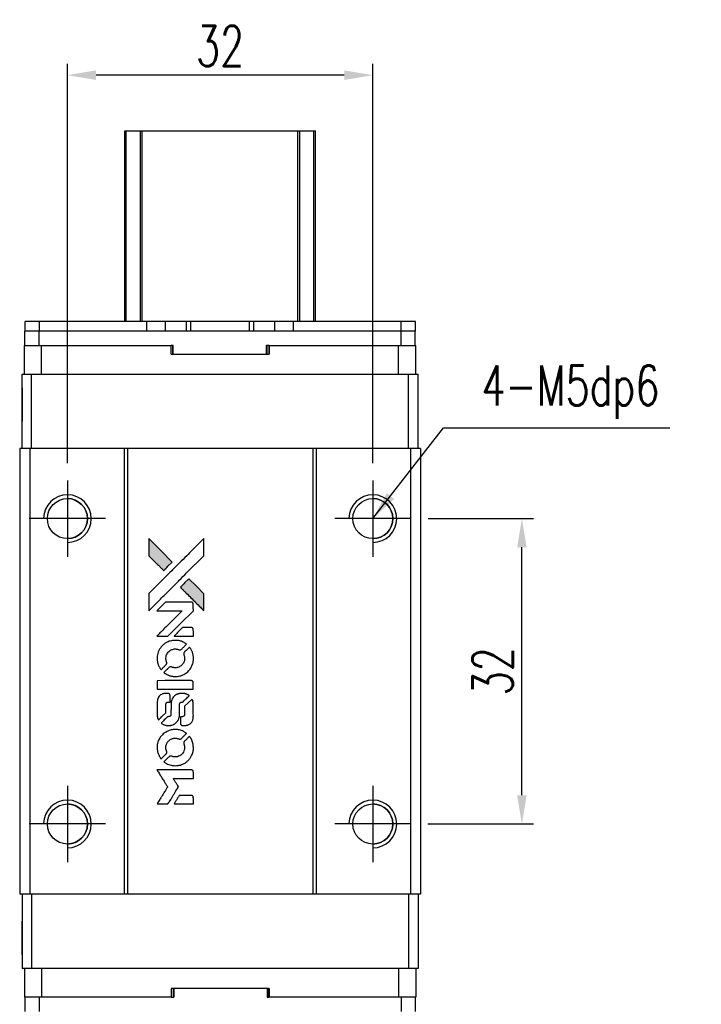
# Model space of a CAD drawing. Header units: millimetres. Extents: x 19 to 283, y -119 to 103.
# Tile 2 of 3: x 38 to 109, y 0 to 103. Entities that reach past the tile are written whole.
import ezdxf

# ---------------------------------------------------------------- set-up
doc = ezdxf.new("R2010")
doc.units = ezdxf.units.MM
doc.header["$LTSCALE"] = 0.15
doc.layers.get('0').update_dxf_attribs({"linetype": 'CONTINUOUS'})
doc.layers.get('Defpoints').update_dxf_attribs({"linetype": 'CONTINUOUS'})
doc.layers.add('DIM', color=4, linetype='CONTINUOUS')
doc.styles.add('DIM-7', font='SIMPLEX.shx', dxfattribs={"width": 0.7, "bigfont": 'chineset.shx'})
doc.dimstyles.new('CNS', dxfattribs={"dimtxt": 3.5, "dimasz": 2.5, "dimexe": 1, "dimexo": 1.5, "dimgap": 0.09, "dimtad": 0, "dimdsep": 46, "dimtxsty": 'DIM-7', "dimcen": 0.09, "dimclrd": 4, "dimclre": 4, "dimclrt": 4, "dimadec": 0, "dimazin": 0, "dimtfac": 1, "dimtix": 1, "dimtmove": 2, "dimatfit": 3, "dimfxl": 1, "dimtvp": 0.971429, "dimtolj": 1, "dimarcsym": 0})

# ---------------------------------------------------------------- blocks, each defined once
blk = doc.blocks.new('A$C205f83d0')
at = {"linetype": 'Continuous'}
h = blk.add_hatch(color=256, dxfattribs=at)
h.dxf.hatch_style = 1
h.paths.add_polyline_path([(0, 27.81), (0, 26.91), (0, 26.01), (0.78, 25.24, 0.000288), (1.08, 24.94, 0.000479), (1.33, 24.69, 0.000013), (1.56, 24.47, 0.197177), (1.56, 24.46, 0.197497), (1.57, 24.47, 0.00004), (1.7, 24.6, 0.000834), (1.84, 24.74, 0.000506), (2.01, 24.91), (2.46, 25.35), (1.23, 26.58)])
h.paths.add_polyline_path([(4.21, 23.6), (3.76, 23.16, 0.000476), (3.59, 22.98, 0.000789), (3.45, 22.84, 0.000035), (3.32, 22.71, 0.19758), (3.31, 22.71, 0.198396), (3.32, 22.7, 0.000019), (3.49, 22.52, 0.000582), (3.69, 22.33, 0.000351), (3.92, 22.1, 0.000108), (4.91, 21.11, 0.000692), (5.41, 20.61, 0.000077), (5.76, 20.27, 0.197527), (5.77, 20.27, 0.410181), (5.78, 20.27, 0.000493), (5.78, 20.46, 0.002424), (5.78, 20.71, 0.000529), (5.78, 21.15), (5.78, 22.03), (4.99, 22.82)])
for points in [[(0.78, 25.24, 0.000288), (1.08, 24.94, 0.000479), (1.33, 24.69, 0.000013), (1.56, 24.47, 0.197177), (1.56, 24.46, 0.197497), (1.57, 24.47, 0.00004), (1.7, 24.6, 0.000836), (1.84, 24.74, 0.000505), (2.01, 24.91), (2.46, 25.35), (1.23, 26.58), (0, 27.81), (0, 26.91), (0, 26.01)], [(1.08, 21.32, -0.000056), (1.62, 21.86, -0.000021), (2.38, 22.61, -0.000021), (3.2, 23.44, -0.000025), (3.97, 24.21), (5.78, 26.01), (5.78, 26.91), (5.78, 27.8), (4.56, 26.59, 0.000274), (3.98, 26.01, 0.000123), (3.21, 25.25, 0.000121), (2.4, 24.44, 0.000165), (1.67, 23.72), (0, 22.04), (0, 21.14), (0, 20.24)], [(3.92, 22.1, 0.000108), (4.91, 21.11, 0.000692), (5.41, 20.61, 0.000077), (5.76, 20.27, 0.197527), (5.77, 20.27, 0.410182), (5.78, 20.27, 0.000493), (5.78, 20.46, 0.002424), (5.78, 20.71, 0.000529), (5.78, 21.15), (5.78, 22.03), (4.99, 22.82), (4.21, 23.6), (3.76, 23.16, 0.000476), (3.59, 22.98, 0.000789), (3.45, 22.84, 0.000035), (3.32, 22.71, 0.19758), (3.31, 22.71, 0.198396), (3.32, 22.7, 0.000019), (3.49, 22.52, 0.000582), (3.69, 22.33, 0.000351)], [(1.43, 17.59), (2.01, 17.59), (3.34, 18.92), (4.67, 20.25), (4.66, 20.62, 0.0008), (4.66, 20.86, 0.010795), (4.66, 20.95, 0.030495), (4.66, 21, 0.080372), (4.64, 21.03, 0.03816), (4.62, 21.06, 0.041799), (4.6, 21.09, 0.042486), (4.57, 21.11, 0.042078), (4.54, 21.13, 0.099276), (4.49, 21.14, 0.003302), (4.31, 21.14, 0.002586), (3.99, 21.14, 0.000204), (3.12, 21.14), (1.75, 21.14), (1.3, 20.7), (0.86, 20.25), (2.19, 20.25), (3.51, 20.24), (2.2, 18.94, 0.000253), (1.7, 18.44, 0.000412), (1.27, 18.01, 0.000041), (0.89, 17.63, 0.041338), (0.87, 17.61), (0.86, 17.59)], [(3.66, 17.59), (4.67, 17.59), (4.67, 17.96), (4.66, 18.34), (4.64, 18.38, 0.03146), (4.62, 18.4, 0.026444), (4.6, 18.42, 0.026444), (4.59, 18.44, 0.031457), (4.57, 18.45), (4.52, 18.48), (4.03, 18.48), (3.53, 18.48), (3.09, 18.04, 0.000745), (2.93, 17.87, 0.001228), (2.79, 17.73, 0.000087), (2.66, 17.6, 0.195134), (2.66, 17.6, 0.412117), (2.66, 17.59, 0.000048), (2.96, 17.59, 0.00109), (3.28, 17.59, 0.000653)], [(0.89, 15.04, 0.023681), (0.91, 14.89, 0.022402), (0.95, 14.73, 0.021929), (1, 14.57, 0.020503), (1.07, 14.42, 0.013745), (1.12, 14.33, 0.009767), (1.17, 14.23, 0.009658), (1.23, 14.15, 0.027804), (1.27, 14.09), (1.29, 14.07), (1.57, 14.35, 0.002053), (1.7, 14.48, 0.006738), (1.79, 14.57, 0.007826), (1.85, 14.63, 0.063909), (1.87, 14.67, 0.061532), (1.89, 14.72, 0.068674), (1.89, 14.77, 0.052072), (1.88, 14.83, 0.019648), (1.86, 14.91, -0.018366), (1.82, 15.01, -0.0288), (1.81, 15.1, -0.029061), (1.8, 15.19, -0.019155), (1.8, 15.29, -0.053809), (1.83, 15.51, -0.058833), (1.91, 15.72, -0.058566), (2.03, 15.9, -0.052525), (2.2, 16.05, -0.044733), (2.34, 16.14, -0.040573), (2.5, 16.2, -0.041123), (2.67, 16.24, -0.04951), (2.83, 16.24, -0.017369), (2.9, 16.23, -0.024255), (2.97, 16.22, -0.023787), (3.03, 16.2, -0.015798), (3.11, 16.18, 0.010631), (3.15, 16.16, 0.033653), (3.19, 16.15, 0.037806), (3.22, 16.14, 0.016307), (3.26, 16.14, 0.068179), (3.34, 16.15, 0.095747), (3.4, 16.19, 0.033418), (3.49, 16.26, 0.002133), (3.72, 16.5, 0.001452), (3.85, 16.64, 0.012393), (3.91, 16.7, 0.020479), (3.94, 16.74, 0.344362), (3.94, 16.75, 0.074287), (3.91, 16.78, 0.005454), (3.81, 16.85, 0.008391), (3.7, 16.91, 0.017097), (3.61, 16.96, 0.027375), (3.43, 17.04, 0.02835), (3.25, 17.09, 0.027723), (3.05, 17.13, 0.023913), (2.85, 17.14, 0.027047), (2.6, 17.14, 0.031685), (2.37, 17.1, 0.032425), (2.14, 17.04, 0.031013), (1.93, 16.95, 0.037914), (1.67, 16.8, 0.040153), (1.45, 16.61, 0.039834), (1.26, 16.39, 0.036173), (1.09, 16.14, 0.040752), (0.98, 15.89, 0.035885), (0.91, 15.61, 0.035491), (0.88, 15.33, 0.037615)], [(1.66, 13.71, 0.018008), (1.74, 13.66, 0.009842), (1.84, 13.6, 0.009807), (1.95, 13.54, 0.015716), (2.05, 13.5, 0.048467), (2.39, 13.39, 0.045841), (2.74, 13.35, 0.046006), (3.1, 13.38, 0.049638), (3.44, 13.47, 0.064819), (3.89, 13.7, 0.06695), (4.25, 14.04, 0.066691), (4.51, 14.46, 0.063505), (4.66, 14.94, 0.03135), (4.67, 15.07, 0.010439), (4.67, 15.25, 0.010391), (4.67, 15.43, 0.032408), (4.66, 15.55, 0.015696), (4.63, 15.69, 0.018095), (4.59, 15.83, 0.018551), (4.54, 15.96, 0.018352), (4.49, 16.08, 0.015568), (4.44, 16.16, 0.009832), (4.39, 16.26, 0.009795), (4.33, 16.34, 0.023727), (4.29, 16.41), (4.27, 16.43), (3.99, 16.16, 0.001528), (3.83, 16, 0.010022), (3.76, 15.93, 0.019586), (3.71, 15.87, 0.061865), (3.69, 15.84, 0.055054), (3.67, 15.78, 0.061607), (3.67, 15.72, 0.048725), (3.68, 15.65, 0.020221), (3.7, 15.56, -0.017722), (3.73, 15.46, -0.02685), (3.75, 15.38, -0.02759), (3.76, 15.29, -0.020233), (3.75, 15.2, -0.04793), (3.73, 15.01, -0.048386), (3.67, 14.84, -0.047866), (3.57, 14.68, -0.044964), (3.45, 14.54, -0.04333), (3.3, 14.42, -0.050921), (3.14, 14.33, -0.051473), (2.97, 14.28, -0.0459), (2.78, 14.26, -0.019014), (2.7, 14.27, -0.024114), (2.61, 14.28, -0.025081), (2.53, 14.3, -0.023892), (2.46, 14.32, 0.008624), (2.4, 14.34, 0.026486), (2.35, 14.36, 0.035074), (2.32, 14.36, 0.02756), (2.28, 14.36, 0.087163), (2.22, 14.35, 0.073291), (2.16, 14.32, 0.028074), (2.07, 14.24, 0.002594), (1.87, 14.04), (1.59, 13.76)], [(2.77, 12.02), (4.66, 12.02), (4.66, 12.4), (4.66, 12.77), (4.64, 12.81, 0.071429), (4.61, 12.85, 0.054799), (4.58, 12.88, 0.053585), (4.53, 12.9, 0.060698), (4.49, 12.92, 0.033975), (4.41, 12.92, 0.000112), (3.44, 12.92, 0.000726), (2.5, 12.92, 0.001084), (1.68, 12.92), (0.88, 12.91), (0.88, 12.46), (0.88, 12.02)], [(0.88, 9.25, 0.018538), (0.89, 9.19, 0.010695), (0.9, 9.12, 0.01068), (0.92, 9.06, 0.017678), (0.93, 9, 0.013849), (0.96, 8.94, 0.011814), (0.99, 8.87, 0.004513), (1.01, 8.81, 0.290035), (1.02, 8.8, 0.196418), (1.03, 8.8, 0.000124), (1.14, 8.91, 0.001477), (1.26, 9.04, 0.000898), (1.41, 9.18), (1.79, 9.56), (1.79, 10.03, -0.001471), (1.79, 10.39, -0.028714), (1.8, 10.5, -0.097073), (1.82, 10.56, -0.084199), (1.86, 10.61, -0.042698), (1.9, 10.64, -0.053912), (1.93, 10.66, -0.051004), (1.97, 10.66, -0.032967), (2.02, 10.67, 0.00807), (2.04, 10.67, 0.003023), (2.08, 10.67, 0.002994), (2.11, 10.67, 0.003629), (2.15, 10.67), (2.23, 10.68), (2.23, 11.04, 0.001618), (2.23, 11.21, 0.005206), (2.23, 11.33, 0.00535), (2.22, 11.41, 0.060675), (2.22, 11.44, 0.048484), (2.21, 11.46, 0.02389), (2.2, 11.48, 0.022812), (2.18, 11.5, 0.02462), (2.17, 11.52, 0.061781), (2.12, 11.55, 0.080179), (2.07, 11.57, 0.048561), (2, 11.58, 0.010021), (1.87, 11.59, 0.016602), (1.71, 11.58, 0.031409), (1.57, 11.56, 0.036474), (1.45, 11.53, 0.03439), (1.34, 11.48, 0.065928), (1.16, 11.36, 0.069066), (1.02, 11.19, 0.065697), (0.93, 10.99, 0.051559), (0.88, 10.75, 0.020904), (0.88, 10.62, 0.000451), (0.88, 10, 0.000419), (0.88, 9.37, 0.022759)], [(1.37, 8.42, 0.023289), (1.46, 8.36, 0.026845), (1.55, 8.32, 0.026047), (1.65, 8.28, 0.019751), (1.76, 8.25, 0.013249), (1.83, 8.23, 0.025169), (1.88, 8.23, 0.016532), (1.94, 8.23, 0.002937), (2.06, 8.22, 0.003317), (2.17, 8.22, 0.011808), (2.23, 8.23, 0.01777), (2.29, 8.23, 0.021476), (2.33, 8.24, 0.04325), (2.53, 8.3, 0.045753), (2.72, 8.4, 0.04649), (2.88, 8.52, 0.047672), (3.01, 8.68, 0.025315), (3.05, 8.74, 0.015208), (3.1, 8.82, 0.01512), (3.14, 8.91, 0.022488), (3.16, 8.99, 0.027857), (3.2, 9.11, 0.034138), (3.21, 9.22, 0.014286), (3.22, 9.39, 0.00124), (3.22, 9.84, -0.00103), (3.22, 10.11, -0.002552), (3.22, 10.31, -0.001594), (3.22, 10.46, -0.047676), (3.23, 10.5, -0.085307), (3.25, 10.57, -0.097789), (3.3, 10.62, -0.085947), (3.37, 10.65, -0.051339), (3.45, 10.66, 0.014634), (3.48, 10.67, 0.015028), (3.51, 10.67, 0.014927), (3.54, 10.68, 0.059415), (3.55, 10.68, 0.070595), (3.59, 10.71, 0.00028), (3.9, 11.02, 0.000111), (4.23, 11.34, 0.200239), (4.23, 11.36, 0.268906), (4.23, 11.37, 0.001866), (4.15, 11.41, 0.007532), (4.08, 11.45, 0.017818), (4.02, 11.48, 0.013256), (3.95, 11.5, 0.011636), (3.89, 11.53, 0.011528), (3.82, 11.55, 0.012303), (3.75, 11.57, 0.0423), (3.64, 11.58, 0.013657), (3.48, 11.58, 0.013857), (3.32, 11.58, 0.037428), (3.2, 11.56, 0.014927), (3.13, 11.54, 0.0122), (3.05, 11.52, 0.012518), (2.97, 11.49, 0.023062), (2.91, 11.47, 0.065961), (2.7, 11.32, 0.06055), (2.52, 11.12, 0.059676), (2.4, 10.88, 0.060497), (2.33, 10.62, 0.025683), (2.33, 10.57, 0.001528), (2.33, 10.4, 0.002124), (2.33, 10.19, 0.001173), (2.33, 9.93, -0.000809), (2.32, 9.47, -0.017164), (2.32, 9.34, -0.063931), (2.3, 9.27, -0.108429), (2.27, 9.22, -0.052941), (2.24, 9.19, -0.063675), (2.2, 9.17, -0.050562), (2.15, 9.15, -0.020337), (2.09, 9.15, 0.009897), (2.05, 9.14, 0.016482), (2.01, 9.14, 0.019019), (1.98, 9.13, 0.06043), (1.97, 9.13, 0.076267), (1.93, 9.1, 0.00054), (1.63, 8.8, 0.000307), (1.33, 8.5, 0.142594), (1.32, 8.47, 0.232419), (1.32, 8.47, 0.022995), (1.33, 8.45, 0.024627), (1.35, 8.44, 0.015407)], [(3.33, 8.37, 0.065483), (3.35, 8.33, 0.053271), (3.39, 8.29, 0.052018), (3.43, 8.25, 0.0556), (3.48, 8.23, 0.036839), (3.51, 8.22, 0.026922), (3.54, 8.22, 0.016905), (3.59, 8.22, 0.004317), (3.67, 8.22, 0.016369), (3.83, 8.22, 0.029936), (3.96, 8.24, 0.03418), (4.08, 8.27, 0.031327), (4.2, 8.32, 0.046935), (4.34, 8.4, 0.054053), (4.45, 8.51, 0.053701), (4.54, 8.64, 0.045364), (4.61, 8.79, 0.032479), (4.64, 8.93, 0.03386), (4.66, 9.06, 0.013578), (4.67, 9.28, 0.001155), (4.66, 9.83, 0.000413), (4.66, 10.31, 0.005008), (4.66, 10.49, 0.013199), (4.65, 10.59, 0.033956), (4.64, 10.67, 0.013909), (4.62, 10.75, 0.010864), (4.6, 10.83, 0.010938), (4.57, 10.9, 0.028702), (4.55, 10.95), (4.53, 10.99), (4.14, 10.61), (3.76, 10.23), (3.76, 9.78, -0.001504), (3.76, 9.59, -0.00328), (3.75, 9.45, -0.001901), (3.75, 9.33, -0.061333), (3.75, 9.3, -0.063621), (3.73, 9.27, -0.048633), (3.7, 9.23, -0.046769), (3.67, 9.2, -0.047961), (3.63, 9.17, -0.02678), (3.6, 9.16, -0.050957), (3.57, 9.15, -0.029398), (3.53, 9.14, -0.00401), (3.45, 9.14), (3.31, 9.14), (3.32, 8.78, 0.001061), (3.32, 8.56, 0.009147), (3.32, 8.47, 0.020721), (3.32, 8.41, 0.051619)], [(0.89, 5.71, 0.024131), (0.91, 5.54, 0.022344), (0.95, 5.38, 0.021883), (1.01, 5.22, 0.020884), (1.08, 5.06, 0.010669), (1.13, 4.97, 0.010389), (1.18, 4.88, 0.010913), (1.23, 4.8, 0.022227), (1.27, 4.74), (1.29, 4.72), (1.57, 5, 0.002452), (1.68, 5.11, 0.003628), (1.78, 5.21, 0.001662), (1.86, 5.3, 0.070159), (1.87, 5.32, 0.047671), (1.88, 5.34, 0.018624), (1.88, 5.36, 0.017921), (1.89, 5.39, 0.018804), (1.89, 5.41, 0.018255), (1.89, 5.45, 0.041312), (1.89, 5.48, 0.037164), (1.88, 5.5, 0.012342), (1.87, 5.54, -0.015101), (1.83, 5.64, -0.035998), (1.81, 5.71, -0.033244), (1.8, 5.79, -0.011249), (1.8, 5.91, -0.004059), (1.8, 6, -0.019693), (1.8, 6.06, -0.027943), (1.81, 6.1, -0.014411), (1.82, 6.15, -0.033089), (1.87, 6.28, -0.033887), (1.93, 6.4, -0.034021), (2, 6.51, -0.033942), (2.09, 6.61, -0.02816), (2.2, 6.7, -0.035032), (2.3, 6.77, -0.035269), (2.42, 6.83, -0.029196), (2.54, 6.87, -0.037862), (2.69, 6.89, -0.043657), (2.83, 6.9, -0.043064), (2.98, 6.87, -0.035184), (3.12, 6.83, 0.033699), (3.19, 6.8, 0.052815), (3.25, 6.8, 0.059167), (3.31, 6.8, 0.058972), (3.37, 6.82, 0.059208), (3.41, 6.84, 0.021125), (3.46, 6.89, 0.008691), (3.55, 6.98, 0.000851), (3.76, 7.19, 0.001873), (3.87, 7.3, 0.013884), (3.92, 7.36, 0.022355), (3.94, 7.39, 0.341453), (3.94, 7.4, 0.073011), (3.91, 7.43, 0.004587), (3.81, 7.49, 0.00748), (3.71, 7.56, 0.016837), (3.63, 7.6, 0.028606), (3.43, 7.69, 0.031352), (3.23, 7.75, 0.031004), (3.02, 7.79, 0.0268), (2.8, 7.8, 0.026698), (2.56, 7.79, 0.03002), (2.34, 7.75, 0.030357), (2.12, 7.68, 0.028554), (1.91, 7.59, 0.062944), (1.52, 7.33, 0.062206), (1.21, 6.98, 0.062448), (0.99, 6.57, 0.064355), (0.88, 6.12, 0.017377), (0.88, 6.03, 0.008369), (0.88, 5.91, 0.008367), (0.88, 5.79, 0.01757)], [(1.66, 4.37, 0.064158), (2.09, 4.13, 0.06356), (2.58, 4.02, 0.064004), (3.08, 4.03, 0.066747), (3.55, 4.16, 0.04321), (3.84, 4.32, 0.044737), (4.1, 4.53, 0.044901), (4.32, 4.78, 0.044184), (4.49, 5.07, 0.026293), (4.58, 5.28, 0.033344), (4.64, 5.49, 0.033227), (4.67, 5.71, 0.025815), (4.67, 5.94, 0.023119), (4.66, 6.17, 0.031044), (4.62, 6.37, 0.031337), (4.56, 6.57, 0.024258), (4.47, 6.77, 0.015622), (4.43, 6.84, 0.008495), (4.38, 6.93, 0.008415), (4.33, 7.01, 0.020814), (4.28, 7.07), (4.26, 7.09), (3.99, 6.82, 0.002843), (3.78, 6.61, 0.033917), (3.71, 6.53, 0.087906), (3.68, 6.47, 0.073302), (3.67, 6.39, 0.022047), (3.67, 6.36, 0.026465), (3.67, 6.32, 0.022233), (3.68, 6.29, 0.009985), (3.7, 6.24, -0.039011), (3.74, 6.06, -0.044398), (3.76, 5.89, -0.045096), (3.74, 5.72, -0.04265), (3.69, 5.55, -0.071154), (3.56, 5.31, -0.068827), (3.37, 5.12, -0.068713), (3.13, 4.99, -0.070507), (2.87, 4.92, -0.028605), (2.75, 4.92, -0.031418), (2.65, 4.93, -0.031044), (2.54, 4.95, -0.02668), (2.43, 4.99, 0.038913), (2.36, 5.01, 0.043732), (2.3, 5.02, 0.047754), (2.24, 5.01, 0.075756), (2.19, 5, 0.07294), (2.16, 4.98, 0.003456), (2.09, 4.91, 0.005023), (1.99, 4.82, 0.002422), (1.87, 4.7, 0.000819), (1.76, 4.6, 0.001349), (1.67, 4.5, 0.0001), (1.59, 4.42, 0.205335), (1.59, 4.42, 0.219821), (1.59, 4.42, 0.002494), (1.61, 4.4, 0.007089), (1.63, 4.39, 0.004494)], [(1.44, 0), (2.01, 0), (2.11, 0.16, -0.000297), (2.17, 0.25, -0.000037), (2.3, 0.46, -0.000043), (2.45, 0.71, -0.000036), (2.61, 0.98, 0.000044), (2.77, 1.24, 0.000063), (2.91, 1.47, 0.000035), (3.03, 1.66, 0.0009), (3.06, 1.72), (3.11, 1.79), (3.05, 1.89, 0.001175), (3.01, 1.95, 0.000208), (2.94, 2.06, 0.000225), (2.87, 2.19, 0.000203), (2.78, 2.32, -0.000711), (2.71, 2.44, -0.001119), (2.64, 2.55, -0.000263), (2.58, 2.64, -0.04589), (2.58, 2.65, -0.519312), (2.58, 2.66, -0.001914), (2.74, 2.67, -0.003124), (2.99, 2.67, -0.000285), (3.62, 2.67), (4.67, 2.67), (4.67, 3.03, 0.001727), (4.67, 3.3, 0.025279), (4.66, 3.39, 0.073886), (4.65, 3.44, 0.07426), (4.62, 3.49, 0.03264), (4.61, 3.5, 0.01784), (4.59, 3.52, 0.017712), (4.57, 3.53, 0.026854), (4.56, 3.54), (4.52, 3.56), (2.69, 3.56), (0.86, 3.56), (0.88, 3.54, -0.004595), (0.89, 3.53, -0.00016), (0.92, 3.47, -0.000298), (0.96, 3.41, -0.000208), (1.01, 3.33, 0.000986), (1.14, 3.11, 0.00025), (1.36, 2.76, 0.000268), (1.6, 2.38, 0.000436), (1.8, 2.07, -0.002932), (1.87, 1.96, -0.004718), (1.92, 1.87, -0.001113), (1.97, 1.79, -0.227179), (1.97, 1.78, -0.045982), (1.96, 1.77, -0.000145), (1.9, 1.67, -0.000825), (1.82, 1.54, -0.000517), (1.74, 1.4, 0.000056), (1.44, 0.92, 0.000289), (1.27, 0.65, 0.000481), (1.15, 0.45, 0.000418), (1.02, 0.25), (0.87, 0)], [(3.66, 0), (4.67, 0), (4.67, 0.37, 0.000842), (4.67, 0.6, 0.010591), (4.66, 0.69, 0.028995), (4.66, 0.74, 0.069543), (4.65, 0.77, 0.051063), (4.63, 0.81, 0.039932), (4.6, 0.84, 0.039414), (4.57, 0.86, 0.045845), (4.54, 0.88, 0.094811), (4.5, 0.89, 0.007124), (4.4, 0.89, 0.004713), (4.23, 0.9, 0.000534), (3.85, 0.9), (3.2, 0.9), (3.14, 0.8, 0.000828), (2.97, 0.53, 0.000879), (2.81, 0.27, 0.000048), (2.65, 0.01, 0.137596), (2.65, 0, 0.413028), (2.65, 0, 0.000016), (2.95, 0, 0.000623), (3.27, 0, 0.000374)]]:
    blk.add_lwpolyline(points, format="xyb", close=True)
blk = doc.blocks.new('*D234')
at = {"color": 7, "lineweight": -2}
for p, q in [((80.41, 50.49), (91.43, 50.49)), ((90.23, 21.49), (90.23, 47.49)), ((80.36, 18.49), (91.43, 18.49))]:
    blk.add_line(p, q, dxfattribs=at)
at = {"color": 7}
for points in [[(89.73, 47.49), (90.73, 47.49), (90.23, 50.49)], [(89.73, 21.49), (90.73, 21.49), (90.23, 18.49)]]:
    blk.add_solid(points, dxfattribs=at)
at = {"layer": 'Defpoints', "color": 0}
for p in [(78.61, 50.49), (90.23, 50.49), (78.56, 18.49)]:
    blk.add_point(p, dxfattribs=at)
at = {"color": 7, "insert": (87.17, 34.49), "char_height": 4.2, "attachment_point": 5, "rotation": 90, "style": 'DIM-7'}
blk.add_mtext('\\A1;32', dxfattribs=at)
blk = doc.blocks.new('*D235')
at = {"color": 7, "lineweight": -2}
for p, q in [((42.61, 56.29), (42.61, 98.16)), ((74.61, 56.29), (74.61, 98.16)), ((71.61, 96.96), (45.61, 96.96))]:
    blk.add_line(p, q, dxfattribs=at)
at = {"color": 7}
for points in [[(45.61, 97.46), (45.61, 96.46), (42.61, 96.96)], [(71.61, 97.46), (71.61, 96.46), (74.61, 96.96)]]:
    blk.add_solid(points, dxfattribs=at)
at = {"layer": 'Defpoints', "color": 0}
for p in [(42.61, 96.96), (42.61, 54.49), (74.61, 54.49)]:
    blk.add_point(p, dxfattribs=at)
at = {"color": 7, "insert": (58.61, 100.02), "char_height": 4.2, "attachment_point": 5, "style": 'DIM-7'}
blk.add_mtext('\\A1;32', dxfattribs=at)

msp = doc.modelspace()

# ---------------------------------------------------------------- linework, layer by layer
at = {"color": 7, "linetype": 'Continuous', "lineweight": 25}
for p, q in [((48.615, 71.137), (48.615, 91.137)), ((48.615, 71.137), (48.615, 91.137)), ((48.615, 71.137), (48.615, 91.137)), ((48.615, 91.137), (48.615, 71.137)), ((48.781, 71.137), (48.781, 91.137)), ((50.261, 71.137), (50.261, 91.137)), ((50.459, 91.137), (66.771, 91.137)), ((50.459, 71.137), (50.459, 91.137)), ((66.771, 71.137), (66.771, 91.137)), ((66.968, 71.137), (66.968, 91.137)), ((68.448, 71.137), (68.448, 91.137)), ((68.615, 71.137), (68.615, 91.137)), ((38.195, 70.137), (38.195, 71.137)), ((39.695, 71.137), (38.195, 71.137)), ((38.195, 70.137), (38.195, 71.137)), ((38.195, 71.137), (38.195, 71.137)), ((39.695, 70.137), (39.695, 71.137)), ((50.925, 71.137), (39.695, 71.137)), ((50.925, 70.137), (50.925, 71.137)), ((52.875, 71.137), (50.925, 71.137)), ((52.875, 70.137), (52.875, 71.137)), ((55.093, 71.137), (52.875, 71.137)), ((55.093, 70.137), (55.093, 71.137)), ((55.55, 71.137), (55.093, 71.137)), ((55.55, 70.137), (55.55, 71.137)), ((61.679, 71.137), (55.55, 71.137)), ((61.679, 70.137), (61.679, 71.137)), ((62.137, 71.137), (61.679, 71.137)), ((62.137, 70.137), (62.137, 71.137)), ((64.355, 71.137), (62.137, 71.137)), ((64.355, 70.137), (64.355, 71.137)), ((66.305, 71.137), (64.355, 71.137)), ((66.305, 70.137), (66.305, 71.137)), ((77.595, 71.137), (66.305, 71.137)), ((66.305, 70.137), (66.305, 71.137)), ((77.595, 70.137), (77.595, 71.137)), ((79.095, 71.137), (77.595, 71.137)), ((79.095, 70.137), (79.095, 71.137)), ((38.165, 68.637), (38.165, 70.137)), ((39.665, 70.137), (38.165, 70.137)), ((38.165, 68.637), (38.165, 70.137)), ((38.165, 70.137), (38.165, 70.137)), ((39.665, 68.637), (39.665, 70.137)), ((77.565, 70.137), (39.665, 70.137)), ((77.565, 68.637), (77.565, 70.137)), ((77.59, 70.137), (77.565, 70.137)), ((77.595, 70.137), (77.59, 70.137)), ((79.095, 70.137), (77.595, 70.137)), ((79.065, 68.637), (79.065, 70.137)), ((38.115, 65.637), (38.115, 68.637)), ((38.115, 68.637), (39.915, 68.637)), ((38.115, 67.737), (38.115, 68.637)), ((38.115, 65.637), (38.115, 68.637)), ((38.115, 67.737), (38.115, 68.637)), ((38.115, 68.637), (38.115, 68.637)), ((38.115, 68.637), (38.115, 68.637)), ((38.115, 68.637), (38.115, 68.637)), ((39.915, 65.637), (39.915, 68.637)), ((39.915, 68.637), (53.472, 68.637)), ((53.472, 67.737), (53.472, 68.637)), ((53.692, 68.637), (53.472, 68.637)), ((53.653, 67.737), (53.653, 68.637)), ((53.692, 67.737), (53.692, 68.637)), ((53.692, 67.737), (53.692, 68.637)), ((53.692, 68.637), (53.692, 68.637)), ((63.758, 68.637), (63.478, 68.637)), ((63.478, 67.737), (63.478, 68.637)), ((63.542, 67.737), (63.542, 68.637)), ((63.758, 67.737), (63.758, 68.637)), ((63.758, 68.637), (77.315, 68.637)), ((63.758, 68.637), (63.758, 67.737)), ((63.758, 68.637), (63.758, 68.637)), ((63.758, 67.737), (63.758, 68.637)), ((63.758, 68.637), (63.758, 67.737)), ((77.315, 65.637), (77.315, 68.637)), ((77.315, 68.637), (79.115, 68.637)), ((79.115, 65.637), (79.115, 68.637)), ((38.115, 67.737), (38.115, 67.737)), ((53.472, 67.737), (63.758, 67.737)), ((63.758, 67.737), (63.758, 67.737)), ((37.865, 57.837), (37.865, 65.637)), ((37.865, 65.637), (38.865, 65.637)), ((37.865, 57.837), (37.865, 65.637)), ((37.865, 65.637), (37.865, 65.637)), ((38.865, 57.837), (38.865, 65.637)), ((38.865, 65.637), (78.365, 65.637)), ((78.365, 57.837), (78.365, 65.637)), ((78.365, 65.637), (79.365, 65.637)), ((79.365, 57.837), (79.365, 65.637)), ((37.615, 57.837), (37.615, 11.137)), ((38.665, 57.837), (37.615, 57.837)), ((37.615, 57.837), (37.615, 11.137)), ((37.615, 57.837), (37.615, 57.837)), ((38.665, 57.837), (38.665, 11.137)), ((48.565, 57.837), (38.665, 57.837)), ((48.565, 57.837), (48.565, 11.137)), ((48.915, 57.837), (48.565, 57.837)), ((48.915, 57.837), (48.915, 11.137)), ((68.315, 57.837), (48.915, 57.837)), ((68.315, 57.837), (68.315, 11.137)), ((68.665, 57.837), (68.315, 57.837)), ((68.665, 57.837), (68.665, 11.137)), ((78.565, 57.837), (68.665, 57.837)), ((78.565, 57.837), (78.565, 11.137)), ((79.615, 57.837), (78.565, 57.837)), ((79.615, 57.837), (79.615, 11.137)), ((38.665, 11.137), (37.615, 11.137)), ((37.615, 11.137), (37.615, 11.137)), ((37.615, 11.137), (37.615, 11.137)), ((37.865, 11.137), (37.865, 3.337)), ((37.865, 11.137), (37.865, 3.337)), ((48.565, 11.137), (38.665, 11.137)), ((38.865, 11.137), (38.865, 3.337)), ((48.915, 11.137), (48.565, 11.137)), ((68.315, 11.137), (48.915, 11.137)), ((68.665, 11.137), (68.315, 11.137)), ((78.565, 11.137), (68.665, 11.137)), ((78.365, 11.137), (78.365, 3.337)), ((79.615, 11.137), (78.565, 11.137)), ((79.365, 11.137), (79.365, 3.337)), ((38.865, 3.337), (37.865, 3.337)), ((37.865, 3.337), (37.865, 3.337)), ((38.115, 3.337), (38.115, 0.337)), ((38.115, 3.337), (38.115, 0.337)), ((78.365, 3.337), (38.865, 3.337)), ((39.915, 3.337), (39.915, 0.337)), ((77.315, 3.337), (77.315, 0.337)), ((79.365, 3.337), (78.365, 3.337)), ((79.115, 3.337), (79.115, 0.337)), ((38.115, 1.237), (38.115, 0.337)), ((38.115, 1.237), (38.115, 0.337)), ((38.115, 1.237), (38.115, 1.237)), ((53.472, 1.237), (53.472, 0.337)), ((63.758, 1.237), (53.472, 1.237)), ((53.688, 1.237), (53.688, 0.337)), ((53.752, 1.237), (53.752, 0.337)), ((53.752, 1.237), (53.752, 0.337)), ((63.538, 1.237), (63.538, 0.337)), ((63.576, 1.237), (63.576, 0.337)), ((63.758, 1.237), (63.758, 0.337)), ((63.758, 1.237), (63.758, 0.337)), ((63.758, 1.237), (63.758, 1.237)), ((63.758, 0.337), (63.758, 1.237)), ((63.758, 0.337), (63.758, 1.237)), ((39.915, 0.337), (38.115, 0.337)), ((38.115, 0.337), (38.115, 0.337)), ((38.115, 0.337), (38.115, 0.337)), ((38.115, 0.337), (38.115, 0.337)), ((38.165, 0.337), (38.165, -1.163)), ((38.165, 0.337), (38.165, -1.163)), ((39.665, 0.337), (39.665, -1.163)), ((53.472, 0.337), (39.915, 0.337)), ((53.472, 0.337), (53.752, 0.337)), ((53.752, 0.337), (53.752, 0.337)), ((63.538, 0.337), (63.758, 0.337)), ((77.315, 0.337), (63.758, 0.337)), ((63.758, 0.337), (63.758, 0.337)), ((79.115, 0.337), (77.315, 0.337)), ((77.565, 0.337), (77.565, -1.163)), ((79.065, 0.337), (79.065, -1.163))]:
    msp.add_line(p, q, dxfattribs=at)
for p, q in [((42.615, 54.487), (42.615, 46.487)), ((74.615, 54.487), (74.615, 46.487)), ((46.615, 50.487), (38.615, 50.487)), ((78.615, 50.487), (70.615, 50.487)), ((42.615, 22.487), (42.615, 14.487)), ((74.615, 22.487), (74.615, 14.487)), ((46.615, 18.487), (38.615, 18.487)), ((78.615, 18.487), (70.615, 18.487))]:
    msp.add_line(p, q)
at = {"color": 7, "linetype": 'Continuous', "lineweight": 25, "flags": 128}
for points in [[(37.865, 60.662), (37.865, 60.728), (37.865, 60.921), (37.865, 61.226), (37.865, 61.621), (37.865, 62.076), (37.865, 62.558), (37.865, 63.032), (37.865, 63.461), (37.865, 63.814), (37.865, 64.065), (37.865, 64.196), (37.865, 64.196), (37.865, 64.065), (37.865, 63.814), (37.865, 63.461), (37.865, 63.032), (37.865, 62.558), (37.865, 62.076), (37.865, 61.621), (37.865, 61.226), (37.865, 60.921), (37.865, 60.728), (37.865, 60.662)], [(37.865, 8.312), (37.865, 8.246), (37.865, 8.054), (37.865, 7.749), (37.865, 7.354), (37.865, 6.898), (37.865, 6.416), (37.865, 5.943), (37.865, 5.514), (37.865, 5.16), (37.865, 4.909), (37.865, 4.779), (37.865, 4.779), (37.865, 4.909), (37.865, 5.16), (37.865, 5.514), (37.865, 5.943), (37.865, 6.416), (37.865, 6.898), (37.865, 7.354), (37.865, 7.749), (37.865, 8.054), (37.865, 8.246), (37.865, 8.312)]]:
    msp.add_lwpolyline(points, dxfattribs=at)
at = {"color": 7, "linetype": 'Continuous', "lineweight": 25}
for centre in [(42.615, 50.487), (74.615, 50.487), (42.615, 18.487), (74.615, 18.487)]:
    msp.add_circle(centre, 2.1, dxfattribs=at)
for centre in [(42.615, 50.487), (74.615, 50.487), (42.615, 18.487), (74.615, 18.487)]:
    msp.add_arc(centre, 2.5, 270, 179.28179)
for centre, start, end in [((42.615, 50.487), 0, 90), ((74.615, 50.487), 0, 90), ((42.615, 50.487), 270, 0), ((74.615, 50.487), 270, 0), ((42.615, 18.487), 0, 90), ((74.615, 18.487), 0, 90), ((42.615, 18.487), 270, 0), ((74.615, 18.487), 270, 0)]:
    msp.add_arc(centre, 2.1, start, end, dxfattribs=at)
for points, knots in [([(48.615, 91.137), (48.615, 91.137), (48.63, 91.137), (48.693, 91.137), (48.739, 91.137), (48.781, 91.137)], [0, 0, 0, 0, 0.5, 0.5, 1, 1, 1, 1]), ([(48.781, 91.137), (48.955, 91.137), (49.133, 91.137), (49.471, 91.137), (49.631, 91.137), (49.903, 91.137), (50.016, 91.137), (50.182, 91.137), (50.235, 91.137), (50.261, 91.137)], [0, 0, 0, 0, 0.25, 0.25, 0.5, 0.5, 0.75, 0.75, 1, 1, 1, 1]), ([(50.261, 91.137), (50.267, 91.137), (50.29, 91.137), (50.366, 91.137), (50.415, 91.137), (50.459, 91.137)], [0, 0, 0, 0, 0.5, 0.5, 1, 1, 1, 1]), ([(66.771, 91.137), (66.814, 91.137), (66.864, 91.137), (66.939, 91.137), (66.962, 91.137), (66.968, 91.137)], [0, 0, 0, 0, 0.5, 0.5, 1, 1, 1, 1]), ([(66.968, 91.137), (66.994, 91.137), (67.047, 91.137), (67.213, 91.137), (67.326, 91.137), (67.599, 91.137), (67.758, 91.137), (68.096, 91.137), (68.274, 91.137), (68.448, 91.137)], [0, 0, 0, 0, 0.25, 0.25, 0.5, 0.5, 0.75, 0.75, 1, 1, 1, 1]), ([(68.448, 91.137), (68.491, 91.137), (68.536, 91.137), (68.599, 91.137), (68.615, 91.137), (68.615, 91.137)], [0, 0, 0, 0, 0.5, 0.5, 1, 1, 1, 1])]:
    msp.add_open_spline(points, degree=3, knots=knots, dxfattribs=at)

# ---------------------------------------------------------------- block references
at = {"color": 1}
msp.add_blockref('A$C205f83d0', (51.138, 20.587), dxfattribs=at)

# ---------------------------------------------------------------- texts
at = {"layer": 'DIM', "color": 0, "insert": (85.987, 60.951), "char_height": 4.2, "attachment_point": 7, "style": 'DIM-7'}
msp.add_mtext('4-M5dp6', dxfattribs=at)

# ---------------------------------------------------------------- dimensions: what is measured, and where the dimension line sits
at = {"color": 0}
dim = msp.add_linear_dim(base=(42.615, 96.958), p1=(74.615, 54.487), p2=(42.615, 54.487), dimstyle='CNS', override={"dimscale": 1.2, "dimgap": 0.8, "dimtad": 1, "dimclrd": 7, "dimclre": 7, "dimclrt": 7, "dimadec": 2, "dimazin": 2, "dimtm": 1e-09, "dimtfac": 0.6, "dimtmove": 1, "dimarcsym": 1}, dxfattribs=at)
dim.commit()
dim.dimension.update_dxf_attribs({"geometry": '*D235', "text_midpoint": (58.615, 100.018)})
dim = msp.add_linear_dim(base=(90.226, 50.487), p1=(78.565, 18.487), p2=(78.615, 50.487), angle=90, dimstyle='CNS', override={"dimscale": 1.2, "dimgap": 0.8, "dimtad": 1, "dimclrd": 7, "dimclre": 7, "dimclrt": 7, "dimadec": 2, "dimazin": 2, "dimtm": 1e-09, "dimtfac": 0.6, "dimtmove": 1, "dimarcsym": 1}, dxfattribs=at)
dim.commit()
dim.dimension.update_dxf_attribs({"geometry": '*D234', "text_midpoint": (87.166, 34.487)})

# ---------------------------------------------------------------- leaders
at = {"layer": 'DIM', "color": 0, "annotation_type": 0, "has_hookline": 1, "hookline_direction": 0, "text_width": 19.74}
msp.add_leader([(74.615, 50.487), (82.027, 59.991), (85.027, 59.991)], dimstyle='CNS', override={"dimscale": 1.2, "dimgap": 0.8, "dimtad": 1, "dimclrd": 7, "dimclre": 4, "dimtmove": 1}, dxfattribs=at)

doc.saveas('drawing.dxf')
